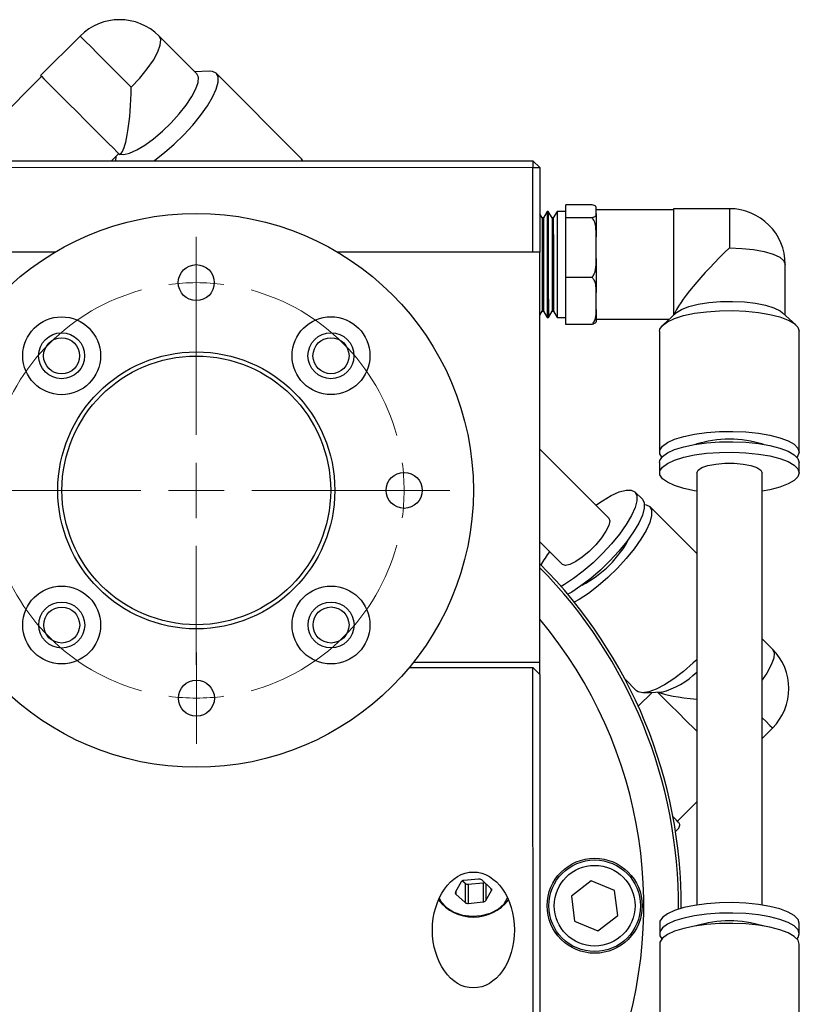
# Model space of a CAD drawing. Header units: inches. Extents: x 2.7 to 31.2, y 0.7 to 21.6.
# Tile 5 of 10: x 5.9 to 8.7, y 10.8 to 14.3. Entities that reach past the tile are written whole.
import ezdxf

# ---------------------------------------------------------------- set-up
doc = ezdxf.new("R2010")
doc.units = ezdxf.units.IN
doc.header["$MEASUREMENT"] = 0

# ---------------------------------------------------------------- blocks, each defined once
blk = doc.blocks.new('SW_CENTERMARKSYMBOL_7')
at = {"color": 0, "linetype": 'Continuous', "lineweight": 18}
for p, q in [((0.7499, 0.8501), (0.7499, 0.9151)), ((0.7499, 0.7501), (0.7499, 0.8501)), ((0.7499, 0.7501), (0.7499, 0.6501)), ((0.7499, 0.6501), (0.7499, 0.5852)), ((0.75, 0.2001), (0.75, 0.6304)), ((0.75, 0.0001), (0.75, 0.1001)), ((0, 0), (-0.1, 0)), ((0, 0), (0.1, 0)), ((0.1, 0), (0.165, 0)), ((0.55, 0.0001), (0.1197, 0.0001)), ((0.75, 0.0001), (0.65, 0.0001)), ((0.75, 0.0001), (0.75, -0.0999)), ((0.75, 0.0001), (0.85, 0.0001)), ((0.95, 0.0001), (1.3803, 0.0001)), ((1.4, 0.0002), (1.335, 0.0002)), ((1.5, 0.0002), (1.4, 0.0002)), ((1.5, 0.0002), (1.6, 0.0002)), ((1.6, 0.0002), (1.665, 0.0002)), ((-0.1, 0), (-0.165, 0)), ((0.75, -0.1999), (0.75, -0.6302)), ((0.7501, -0.6499), (0.7501, -0.5849)), ((0.7501, -0.7499), (0.7501, -0.6499)), ((0.7501, -0.7499), (0.7501, -0.8499)), ((0.7501, -0.8499), (0.7501, -0.9148))]:
    blk.add_line(p, q, dxfattribs=at)
for start, end in [(90.0085, 97.6479), (82.3691, 90.0085), (105.2874, 164.7296), (15.2874, 74.7296), (172.3691, 180.0085), (0.0085, 7.6479), (180.0085, 187.6479), (352.3691, 0.0085), (195.2874, 254.7296), (285.2874, 344.7296), (262.3691, 270.0085), (270.0085, 277.6479)]:
    blk.add_arc((0.75, 0.0001), 0.75, start, end, dxfattribs=at)

msp = doc.modelspace()

# ---------------------------------------------------------------- linework, layer by layer
at = {"color": 7, "linetype": 'Continuous', "lineweight": 25}
for p, q in [((6.1364, 14.2565), (5.9939, 14.1139)), ((6.5577, 14.1203), (6.4214, 14.2565)), ((6.6022, 14.1295), (6.551, 14.127)), ((6.9358, 13.8135), (6.6274, 14.1219)), ((5.9972, 14.1106), (5.8001, 13.9134)), ((6.2497, 13.8063), (6.2756, 13.8322)), ((6.279, 13.8289), (6.2854, 13.8353)), ((5.3407, 13.8061), (7.7707, 13.8065)), ((6.265, 13.8216), (6.2643, 13.8063)), ((6.9407, 13.8064), (6.9358, 13.8135)), ((7.7707, 13.8065), (7.7707, 13.7815)), ((7.7707, 13.8065), (7.7957, 13.7815)), ((7.7707, 13.7815), (5.3407, 13.7811)), ((7.7707, 13.4765), (7.7707, 13.7815)), ((7.7707, 13.7815), (7.7957, 13.7815)), ((7.7957, 13.7815), (7.7957, 13.4765)), ((7.8221, 13.623), (7.8087, 13.5998)), ((7.8264, 13.623), (7.8221, 13.623)), ((7.8398, 13.5998), (7.8264, 13.623)), ((7.8578, 13.623), (7.8444, 13.5998)), ((7.8893, 13.623), (7.8578, 13.623)), ((7.9844, 13.6476), (7.8893, 13.6476)), ((7.8893, 13.6007), (7.8893, 13.6476)), ((7.9996, 13.6241), (7.9996, 13.6326)), ((8.2783, 13.6284), (7.9996, 13.6284)), ((7.9996, 13.6157), (7.9996, 13.6241)), ((8.4799, 13.6332), (8.2783, 13.6332)), ((7.8041, 13.5998), (7.7957, 13.6143)), ((7.8087, 13.5998), (7.8041, 13.5998)), ((7.8444, 13.5998), (7.8398, 13.5998)), ((7.9844, 13.6007), (7.8893, 13.6007)), ((7.8894, 13.3846), (7.8893, 13.6007)), ((7.9996, 13.4926), (7.9996, 13.5315)), ((6.0458, 13.4762), (5.3157, 13.4761)), ((7.7957, 13.4765), (7.0656, 13.4764)), ((7.7959, 11.996), (7.7957, 13.4765)), ((7.9996, 13.4538), (7.9996, 13.4926)), ((8.6815, 13.2484), (8.6815, 13.4316)), ((7.8894, 13.2154), (7.8894, 13.3846)), ((7.9845, 13.3846), (7.8894, 13.3846)), ((7.9996, 13.3), (7.9996, 13.3305)), ((7.9996, 13.2696), (7.9996, 13.3)), ((7.7957, 13.2487), (7.8041, 13.2632)), ((7.8041, 13.2632), (7.8088, 13.2632)), ((7.8088, 13.2632), (7.8222, 13.24)), ((7.8265, 13.24), (7.8399, 13.2632)), ((7.8399, 13.2632), (7.8445, 13.2632)), ((7.8445, 13.2632), (7.8579, 13.24)), ((7.8222, 13.24), (7.8265, 13.24)), ((7.8579, 13.24), (7.8894, 13.24)), ((7.9996, 13.2347), (8.2633, 13.2347)), ((8.2883, 13.2574), (8.2404, 13.2139)), ((8.7195, 13.214), (8.6716, 13.2575)), ((7.9845, 13.2155), (7.8894, 13.2154)), ((8.228, 13.1907), (8.228, 12.7546)), ((8.732, 12.7546), (8.7319, 13.1908)), ((8.0446, 12.5158), (7.7958, 12.7645)), ((8.228, 12.717), (8.2281, 12.6794)), ((8.732, 12.6794), (8.732, 12.717)), ((8.3619, 12.6794), (8.3621, 11.119)), ((8.5984, 11.1191), (8.5981, 12.6794)), ((8.1658, 12.5839), (8.1392, 12.6105)), ((8.362, 12.3878), (8.1924, 12.5573)), ((7.7959, 12.4304), (7.8776, 12.3488)), ((8.6355, 12.043), (8.5982, 12.0804)), ((7.3403, 11.9959), (7.7959, 11.996)), ((7.7959, 11.9518), (7.7959, 11.996)), ((7.3247, 11.9767), (7.7709, 11.9768)), ((7.7712, 9.9508), (7.7709, 11.9768)), ((7.7709, 11.9768), (7.7959, 11.9518)), ((7.7959, 11.9518), (7.7962, 9.9508)), ((8.1032, 11.9339), (8.1446, 11.8926)), ((8.2007, 11.8865), (8.1508, 11.8366)), ((8.1698, 11.885), (8.2344, 11.8881)), ((8.5983, 11.7207), (8.6356, 11.758)), ((8.2927, 11.4216), (8.3621, 11.4911)), ((8.2888, 11.4255), (8.282, 11.4323)), ((8.2956, 11.4187), (8.2888, 11.4255)), ((8.2969, 11.3959), (8.2854, 11.3844)), ((7.5116, 11.2022), (7.4911, 11.1665)), ((7.5164, 11.2063), (7.5262, 11.1974)), ((7.5749, 11.2127), (7.5209, 11.2074)), ((7.5372, 11.1942), (7.5912, 11.1996)), ((7.6194, 11.1791), (7.5859, 11.2095)), ((7.5912, 11.1996), (7.5912, 11.13)), ((7.9816, 11.2064), (7.9095, 11.151)), ((8.0656, 11.1717), (7.9816, 11.2064)), ((7.4927, 11.1693), (7.4927, 11.1582)), ((7.5262, 11.1974), (7.5262, 11.1278)), ((7.5372, 11.1942), (7.5372, 11.1247)), ((7.6005, 11.1963), (7.6005, 11.1351)), ((7.6005, 11.1351), (7.621, 11.1708)), ((7.621, 11.1771), (7.621, 11.1708)), ((8.0776, 11.0815), (8.0656, 11.1717)), ((7.4927, 11.1582), (7.5262, 11.1278)), ((7.5372, 11.1247), (7.5912, 11.13)), ((7.9095, 11.151), (7.9214, 11.0609)), ((7.9214, 11.0609), (8.0055, 11.0262)), ((8.0055, 11.0262), (8.0776, 11.0815)), ((8.2283, 11.053), (8.2283, 11.0154)), ((8.7322, 11.0155), (8.7322, 11.0531)), ((8.2283, 10.9778), (8.2284, 10.5417)), ((8.7323, 10.5417), (8.7322, 10.9779))]:
    msp.add_line(p, q, dxfattribs=at)
at = {"color": 7, "linetype": 'Continuous', "lineweight": 25, "flags": 128}
for points in [[(6.1364, 14.2565), (6.1368, 14.256), (6.1428, 14.25), (6.1556, 14.2372), (6.1746, 14.2182), (6.1988, 14.194), (6.2271, 14.1658), (6.2579, 14.1349), (6.2898, 14.103), (6.3212, 14.0717)], [(6.3212, 14.0717), (6.3518, 14.1045), (6.3788, 14.1377), (6.4008, 14.1698), (6.4167, 14.1991), (6.4257, 14.224), (6.4273, 14.2435), (6.4214, 14.2565)], [(5.9939, 14.1139), (5.9965, 14.1113), (6.0056, 14.1021), (6.0209, 14.0869), (6.0415, 14.0662), (6.0666, 14.0411), (6.095, 14.0128), (6.1253, 13.9825), (6.1561, 13.9517), (6.186, 13.9218), (6.2136, 13.8943), (6.2375, 13.8703), (6.2568, 13.8511), (6.2704, 13.8375), (6.2777, 13.8301), (6.279, 13.8289)], [(6.2805, 13.8304), (6.2936, 13.8291), (6.3149, 13.8338), (6.3408, 13.8451), (6.3702, 13.8627), (6.4017, 13.8857), (6.4338, 13.9129), (6.4651, 13.9432), (6.494, 13.9751), (6.5193, 14.0071), (6.5397, 14.0378), (6.5542, 14.0656), (6.5623, 14.0893), (6.5635, 14.1078), (6.5577, 14.1203)], [(6.4023, 13.8063), (6.4059, 13.8088), (6.4409, 13.8355), (6.4762, 13.866), (6.5105, 13.8994), (6.5426, 13.9344), (6.5713, 13.9697), (6.5956, 14.004), (6.6146, 14.0362), (6.6277, 14.065), (6.6343, 14.0895), (6.6342, 14.1087), (6.6274, 14.1219)], [(6.6274, 14.1219), (6.6142, 14.1286), (6.6022, 14.1295)], [(7.8221, 13.623), (7.8221, 13.6209), (7.8221, 13.6099), (7.8221, 13.5899), (7.8221, 13.562), (7.8221, 13.5275), (7.8221, 13.4883), (7.8221, 13.4462), (7.8222, 13.4033), (7.8222, 13.3619), (7.8222, 13.3239), (7.8222, 13.2914), (7.8222, 13.2658), (7.8222, 13.2486)], [(7.8264, 13.623), (7.8264, 13.6209), (7.8264, 13.6099), (7.8264, 13.5899), (7.8264, 13.562), (7.8264, 13.5275), (7.8264, 13.4883), (7.8264, 13.4462), (7.8264, 13.4033), (7.8264, 13.3619), (7.8264, 13.3239), (7.8265, 13.2914), (7.8265, 13.2658), (7.8265, 13.2486)], [(7.8578, 13.623), (7.8578, 13.6209), (7.8578, 13.6099), (7.8578, 13.5899), (7.8578, 13.562), (7.8578, 13.5276), (7.8579, 13.4883), (7.8579, 13.4462), (7.8579, 13.4033), (7.8579, 13.3619), (7.8579, 13.3239), (7.8579, 13.2914), (7.8579, 13.2658), (7.8579, 13.2486)], [(8.2783, 13.6332), (8.2783, 13.6331), (8.2783, 13.6273), (8.2783, 13.6124), (8.2783, 13.5891), (8.2783, 13.5583), (8.2783, 13.5217), (8.2783, 13.4808), (8.2783, 13.4377), (8.2783, 13.3942), (8.2783, 13.3525), (8.2784, 13.3145), (8.2784, 13.2819), (8.2784, 13.2564), (8.2784, 13.2484)], [(8.4799, 13.6332), (8.4799, 13.631), (8.4799, 13.6194), (8.4799, 13.5984), (8.4799, 13.569), (8.4799, 13.5327), (8.4799, 13.4914)], [(7.8041, 13.5998), (7.8041, 13.5996), (7.8041, 13.5932), (7.8041, 13.5781), (7.8041, 13.5551), (7.8041, 13.5254), (7.8041, 13.4907), (7.8041, 13.4527), (7.8041, 13.4137), (7.8041, 13.3755), (7.8041, 13.3405), (7.8041, 13.3103), (7.8041, 13.2866), (7.8041, 13.2708)], [(7.8087, 13.5998), (7.8087, 13.5996), (7.8087, 13.5932), (7.8087, 13.5781), (7.8087, 13.5551), (7.8087, 13.5254), (7.8087, 13.4907), (7.8088, 13.4527), (7.8088, 13.4137), (7.8088, 13.3755), (7.8088, 13.3405), (7.8088, 13.3103), (7.8088, 13.2866), (7.8088, 13.2708)], [(7.8398, 13.5998), (7.8398, 13.5996), (7.8398, 13.5932), (7.8398, 13.5781), (7.8398, 13.5551), (7.8398, 13.5254), (7.8398, 13.4907), (7.8398, 13.4527), (7.8398, 13.4137), (7.8398, 13.3756), (7.8398, 13.3405), (7.8398, 13.3103), (7.8398, 13.2866), (7.8399, 13.2708)], [(7.8444, 13.5998), (7.8444, 13.5996), (7.8444, 13.5932), (7.8444, 13.5781), (7.8444, 13.5551), (7.8445, 13.5254), (7.8445, 13.4907), (7.8445, 13.4527), (7.8445, 13.4137), (7.8445, 13.3756), (7.8445, 13.3405), (7.8445, 13.3103), (7.8445, 13.2866), (7.8445, 13.2708)], [(7.9996, 13.6157), (7.9996, 13.6087), (7.9996, 13.6006), (7.9996, 13.5914), (7.9996, 13.5812), (7.9996, 13.57), (7.9996, 13.5579), (7.9996, 13.5451), (7.9996, 13.5315)], [(8.4799, 13.4914), (8.5248, 13.4899), (8.5674, 13.4855), (8.6056, 13.4783), (8.6375, 13.4689), (8.6615, 13.4576), (8.6764, 13.4449), (8.6815, 13.4316)], [(7.9996, 13.4538), (7.9996, 13.4378), (7.9996, 13.4218), (7.9996, 13.4058), (7.9996, 13.39), (7.9996, 13.3745), (7.9996, 13.3593), (7.9996, 13.3446), (7.9996, 13.3305)], [(8.2883, 13.2574), (8.2889, 13.258), (8.3072, 13.2697), (8.3336, 13.28), (8.3668, 13.2883), (8.4053, 13.2944), (8.4473, 13.2979), (8.4908, 13.2986), (8.5339, 13.2965), (8.5743, 13.2917), (8.6104, 13.2845), (8.6404, 13.2751), (8.6629, 13.264), (8.6716, 13.2575)], [(7.8041, 13.2708), (7.8041, 13.2636), (7.8041, 13.2632)], [(7.8088, 13.2708), (7.8088, 13.2636), (7.8088, 13.2632)], [(7.8399, 13.2708), (7.8399, 13.2636), (7.8399, 13.2632)], [(7.8445, 13.2708), (7.8445, 13.2636), (7.8445, 13.2632)], [(7.9996, 13.2696), (7.9996, 13.2606), (7.9996, 13.2527), (7.9996, 13.246), (7.9996, 13.2404), (7.9996, 13.2361), (7.9996, 13.2329), (7.9996, 13.2311), (7.9996, 13.2305)], [(8.228, 13.1907), (8.2291, 13.1978), (8.2382, 13.2118), (8.256, 13.225), (8.2819, 13.2369), (8.3149, 13.2472), (8.354, 13.2554), (8.3975, 13.2613), (8.4441, 13.2647), (8.4919, 13.2654), (8.5393, 13.2634), (8.5846, 13.2587), (8.6261, 13.2516), (8.6623, 13.2423), (8.6919, 13.2312), (8.7139, 13.2186), (8.7274, 13.205), (8.7319, 13.1908)], [(7.8222, 13.2486), (7.8222, 13.2406), (7.8222, 13.24)], [(7.8265, 13.2486), (7.8265, 13.2406), (7.8265, 13.24)], [(7.8579, 13.2486), (7.8579, 13.2406), (7.8579, 13.24)], [(8.2362, 12.7358), (8.2292, 12.7475), (8.2292, 12.7617), (8.2382, 12.7756), (8.256, 12.7888), (8.2819, 12.8008), (8.315, 12.811), (8.354, 12.8193), (8.3976, 12.8252), (8.4441, 12.8285), (8.492, 12.8292), (8.5394, 12.8272), (8.5847, 12.8226), (8.6262, 12.8155), (8.6624, 12.8062), (8.692, 12.795), (8.7139, 12.7824), (8.7274, 12.7688), (8.732, 12.7546), (8.732, 12.7546)], [(8.228, 12.717), (8.2292, 12.7241), (8.2383, 12.738), (8.2561, 12.7512), (8.2819, 12.7632), (8.315, 12.7734), (8.354, 12.7817), (8.3976, 12.7876), (8.4441, 12.7909), (8.492, 12.7916), (8.5394, 12.7896), (8.5847, 12.785), (8.6262, 12.7779), (8.6624, 12.7686), (8.692, 12.7574), (8.7139, 12.7448), (8.7274, 12.7312), (8.732, 12.717)], [(8.3619, 12.6134), (8.354, 12.6147), (8.315, 12.6229), (8.282, 12.6332), (8.2561, 12.6452), (8.2383, 12.6583), (8.2292, 12.6723), (8.2292, 12.6865), (8.2383, 12.7004), (8.2561, 12.7136), (8.282, 12.7256), (8.315, 12.7358), (8.354, 12.7441), (8.3976, 12.75), (8.4442, 12.7533), (8.492, 12.754), (8.5394, 12.752), (8.5847, 12.7474), (8.6262, 12.7403), (8.6624, 12.731), (8.692, 12.7198), (8.7139, 12.7072), (8.7274, 12.6936), (8.732, 12.6794), (8.732, 12.6794)], [(8.732, 12.7546), (8.7274, 12.7405), (8.7239, 12.7358)], [(8.3619, 12.6794), (8.3667, 12.6893), (8.3807, 12.6983), (8.4027, 12.7059), (8.431, 12.7113), (8.4632, 12.7141), (8.4968, 12.7141), (8.5291, 12.7113), (8.5574, 12.7059), (8.5794, 12.6984), (8.5933, 12.6893), (8.5981, 12.6794)], [(8.732, 12.6794), (8.7274, 12.6653), (8.7139, 12.6517), (8.692, 12.6391), (8.6624, 12.6279), (8.6262, 12.6186), (8.5981, 12.6135)], [(8.1392, 12.6105), (8.146, 12.5973), (8.1461, 12.5781), (8.1395, 12.5537), (8.1264, 12.5248), (8.1074, 12.4926), (8.0831, 12.4583), (8.0544, 12.423), (8.0223, 12.388), (7.988, 12.3547), (7.9527, 12.3241), (7.9177, 12.2975), (7.8843, 12.2757), (7.8726, 12.269)], [(7.9979, 12.5625), (8.0214, 12.5787), (8.0535, 12.5977), (8.0824, 12.6108), (8.1068, 12.6174), (8.126, 12.6173), (8.1392, 12.6105)], [(8.1658, 12.5839), (8.1726, 12.5707), (8.1727, 12.5515), (8.1661, 12.5271), (8.153, 12.4982), (8.134, 12.4661), (8.1097, 12.4317), (8.081, 12.3964), (8.0489, 12.3614), (8.0146, 12.3281), (7.9793, 12.2975), (7.9443, 12.2709), (7.9109, 12.2491), (7.8966, 12.241)], [(8.1924, 12.5573), (8.1992, 12.5441), (8.1993, 12.5249), (8.1927, 12.5005), (8.1796, 12.4717), (8.1606, 12.4395), (8.1363, 12.4051), (8.1076, 12.3698), (8.0755, 12.3349), (8.0412, 12.3015), (8.0059, 12.2709), (7.9709, 12.2443), (7.9375, 12.2225), (7.9198, 12.2127)], [(8.1734, 12.5649), (8.1792, 12.5641), (8.1924, 12.5573)], [(8.0446, 12.5158), (8.0482, 12.5055), (8.0447, 12.4892), (8.0345, 12.4683), (8.0183, 12.4445), (7.9975, 12.4197), (7.9737, 12.3959), (7.9489, 12.3751), (7.9251, 12.3589), (7.9042, 12.3486), (7.8879, 12.3452), (7.8776, 12.3488)], [(8.6355, 12.043), (8.6414, 12.0301), (8.6398, 12.0106), (8.6308, 11.9856), (8.6149, 11.9563), (8.5982, 11.9315)], [(8.362, 12.0047), (8.3496, 11.9931), (8.3144, 11.9626), (8.2794, 11.9359), (8.246, 11.9142), (8.2153, 11.898), (8.1886, 11.8882), (8.1667, 11.8849), (8.1504, 11.8884), (8.1446, 11.8926)], [(8.221, 11.8875), (8.2266, 11.8818), (8.2447, 11.8637), (8.2677, 11.8407), (8.2946, 11.8139), (8.3241, 11.7844), (8.3548, 11.7536), (8.362, 11.7464)], [(8.5983, 11.7953), (8.611, 11.7826), (8.6258, 11.7677), (8.634, 11.7595), (8.6356, 11.758)], [(8.2762, 11.4381), (8.2767, 11.4376), (8.282, 11.4323)], [(7.4327, 11.1445), (7.44, 11.1306), (7.4588, 11.1099), (7.4848, 11.0935), (7.5162, 11.0827), (7.5504, 11.0783), (7.5851, 11.0806), (7.6177, 11.0894), (7.6456, 11.1041), (7.667, 11.1236), (7.6794, 11.1446)], [(8.7322, 11.0531), (8.7277, 11.0672), (8.7142, 11.0809), (8.6922, 11.0935), (8.6626, 11.1046), (8.6264, 11.1139), (8.5849, 11.121), (8.5397, 11.1257), (8.4922, 11.1277), (8.4444, 11.127), (8.3978, 11.1236), (8.3543, 11.1177), (8.3152, 11.1095), (8.2822, 11.0992), (8.2563, 11.0872), (8.2385, 11.0741), (8.2294, 11.0601), (8.2283, 11.053)], [(8.7322, 11.0155), (8.7277, 11.0296), (8.7142, 11.0433), (8.6922, 11.0559), (8.6626, 11.067), (8.6264, 11.0763), (8.5849, 11.0834), (8.5397, 11.0881), (8.4922, 11.0901), (8.4444, 11.0894), (8.3978, 11.086), (8.3543, 11.0801), (8.3153, 11.0719), (8.2822, 11.0616), (8.2563, 11.0496), (8.2385, 11.0365), (8.2294, 11.0225), (8.2294, 11.0083), (8.2364, 10.9966)], [(8.7322, 10.9779), (8.7277, 10.992), (8.7142, 11.0057), (8.6922, 11.0183), (8.6626, 11.0294), (8.6264, 11.0387), (8.5849, 11.0458), (8.5397, 11.0505), (8.4923, 11.0525), (8.4444, 11.0518), (8.3979, 11.0484), (8.3543, 11.0425), (8.3153, 11.0343), (8.2822, 11.024), (8.2563, 11.012), (8.2385, 10.9989), (8.2294, 10.9849), (8.2283, 10.9778)], [(8.7241, 10.9967), (8.7277, 11.0014), (8.7322, 11.0155)]]:
    msp.add_lwpolyline(points, dxfattribs=at)
at = {"color": 7, "linetype": 'Continuous', "lineweight": 25}
for centre, radius in [((6.5558, 12.6161), 1), ((6.5557, 13.3661), 0.065), ((6.0696, 13.1021), 0.1405), ((7.0419, 13.1023), 0.1405), ((6.0696, 13.1021), 0.083), ((6.0696, 13.1021), 0.065), ((7.0419, 13.1023), 0.083), ((7.0419, 13.1023), 0.065), ((6.5558, 12.6161), 0.5), ((6.5558, 12.6161), 0.485), ((7.3058, 12.6162), 0.065), ((6.0698, 12.1299), 0.1405), ((7.042, 12.13), 0.1405), ((6.0698, 12.1299), 0.083), ((6.0698, 12.1299), 0.065), ((7.042, 12.13), 0.083), ((7.042, 12.13), 0.065), ((6.556, 11.8661), 0.065), ((7.9936, 11.1163), 0.1715), ((7.9936, 11.1163), 0.1654), ((7.9936, 11.1163), 0.1457)]:
    msp.add_circle(centre, radius, dxfattribs=at)
for centre, radius, start, end in [((6.2789, 14.1139), 0.2016, 45.0085, 135.0085), ((8.4799, 13.4316), 0.2016, 0.0085, 90.0085), ((8.4801, 12.3938), 0.4072, 72.6506, 107.3664), ((7.7591, 12.6342), 0.4072, 297.6505, 332.3665), ((8.2202, 12.1094), 0.4831, 143.6922, 150.5014), ((6.5561, 11.1161), 1.74, 359.602, 44.61), ((6.5561, 11.1161), 1.75, 359.7029, 44.8897), ((6.5561, 11.1161), 1.615, 337.485, 39.8516), ((8.493, 11.9005), 0.2016, 315.0085, 45.0085), ((8.177, 12.1387), 0.2571, 282.8885, 316.0169), ((7.5214, 11.1955), 0.0119, 92.3567, 145.3399), ((7.5767, 11.1984), 0.0144, 50.7928, 97.1995), ((7.5898, 11.2146), 0.0151, 275.2783, 292.7922), ((7.4967, 11.1633), 0.0065, 150.6598, 231.5904), ((7.5354, 11.2086), 0.0144, 230.7908, 277.2006), ((7.6154, 11.174), 0.00649, 330.6552, 51.593), ((7.556, 11.2367), 0.161, 218.1762, 321.8408), ((7.5354, 11.139), 0.0144, 230.7908, 277.2006), ((7.5907, 11.1419), 0.0119, 272.3576, 325.339), ((8.4803, 10.6547), 0.4072, 72.6505, 107.3665)]:
    msp.add_arc(centre, radius, start, end, dxfattribs=at)
for centre, major_axis, start_param, end_param in [((6.2789, 14.1139), (0, 0.2818), 3.29207, 4.561912), ((8.4799, 13.4316), (0.1993, 0.1993), 1.420319, 2.836426), ((8.493, 11.9005), (0.2818, 0), 3.44676, 4.228989)]:
    msp.add_ellipse(centre, major_axis=major_axis, ratio=0.151623, start_param=start_param, end_param=end_param, dxfattribs=at)
msp.add_ellipse((7.5561, 11.0288), major_axis=(0, 0.2093), ratio=0.707107, dxfattribs=at)
for points, knots in [([(7.9996, 13.6326), (7.9996, 13.6329), (7.9995, 13.6356), (7.9987, 13.6398), (7.9938, 13.6447), (7.9871, 13.6468), (7.9844, 13.6476)], [0, 0, 0, 0, 0.052873, 0.517957, 0.809656, 1, 1, 1, 1]), ([(7.9844, 13.6007), (7.9872, 13.6016), (7.9965, 13.6045), (7.9991, 13.6099), (7.9994, 13.614), (7.9996, 13.6157)], [0, 0, 0, 0, 0.204335, 0.673301, 1, 1, 1, 1]), ([(7.9996, 13.5315), (7.9996, 13.5328), (7.9996, 13.5452), (7.9987, 13.5645), (7.9938, 13.5872), (7.9871, 13.5969), (7.9844, 13.6007)], [0, 0, 0, 0, 0.052977, 0.518037, 0.80972, 1, 1, 1, 1]), ([(7.9845, 13.3846), (7.9873, 13.3888), (7.9965, 13.4024), (7.9992, 13.4271), (7.9995, 13.446), (7.9996, 13.4538)], [0, 0, 0, 0, 0.204356, 0.673363, 1, 1, 1, 1]), ([(7.9996, 13.3305), (7.9996, 13.3315), (7.9996, 13.3412), (7.9987, 13.3563), (7.9939, 13.374), (7.9871, 13.3816), (7.9845, 13.3846)], [0, 0, 0, 0, 0.0528741, 0.5179578, 0.8096554, 1, 1, 1, 1]), ([(7.9845, 13.2155), (7.9873, 13.2187), (7.9965, 13.2294), (7.9992, 13.2487), (7.9995, 13.2635), (7.9996, 13.2696)], [0, 0, 0, 0, 0.204337, 0.673301, 1, 1, 1, 1]), ([(7.9996, 13.2305), (7.9996, 13.2302), (7.9996, 13.2275), (7.9987, 13.2233), (7.9939, 13.2184), (7.9871, 13.2163), (7.9845, 13.2155)], [0, 0, 0, 0, 0.052873, 0.517958, 0.809656, 1, 1, 1, 1]), ([(8.282, 11.4323), (8.2817, 11.4326), (8.2795, 11.4347), (8.2779, 11.4375), (8.2739, 11.4372), (8.2738, 11.4372)], [0, 0, 0, 0, 0.101782, 0.997081, 1, 1, 1, 1]), ([(8.2969, 11.3959), (8.2982, 11.3986), (8.3023, 11.4075), (8.2999, 11.4138), (8.2968, 11.4173), (8.2956, 11.4187)], [0, 0, 0, 0, 0.2043375, 0.673303, 1, 1, 1, 1])]:
    msp.add_open_spline(points, degree=3, knots=knots, dxfattribs=at)

# ---------------------------------------------------------------- block references
at = {"color": 7, "linetype": 'Continuous', "lineweight": 18}
msp.add_blockref('SW_CENTERMARKSYMBOL_7', (5.8058, 12.616), dxfattribs=at)

doc.saveas('drawing.dxf')
